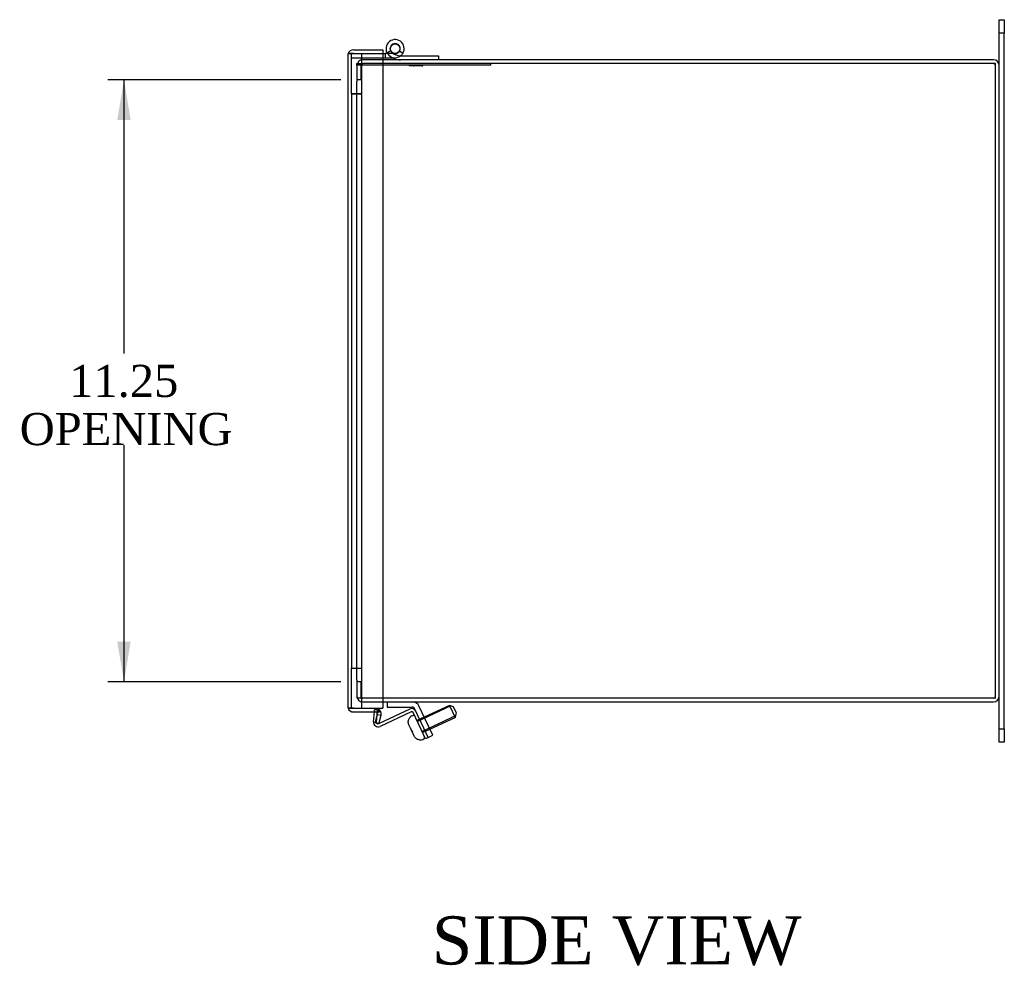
# Model space of a CAD drawing. Header units: inches. Extents: x 1 to 150, y -1 to 99.
# Tile 5 of 8: x 76 to 94, y 36 to 53. Entities that reach past the tile are written whole.
import ezdxf
from ezdxf.enums import TextEntityAlignment as Align
from ezdxf.lldxf.tags import DXFTag

# ---------------------------------------------------------------- set-up
doc = ezdxf.new("R2010")
doc.units = ezdxf.units.IN
doc.header["$MEASUREMENT"] = 0
for name, color, linetype in [('COM40176', 7, 'Continuous'), ('COM52631', 7, 'Continuous'), ('COM71416-23', 7, 'Continuous'), ('COM71417-12', 7, 'Continuous'), ('COM71418-4', 7, 'Continuous'), ('COM71420-5', 7, 'Continuous'), ('Default', 7, 'Continuous'), ('GSK11095', 7, 'Continuous'), ('HNG86641', 7, 'Continuous'), ('QLB30096', 7, 'Continuous'), ('SCS19420', 7, 'Continuous')]:
    doc.layers.add(name, color=color, linetype=linetype)
doc.styles.add('SEACAD_Times_New_Roman', font='times.ttf')
tags = doc.linetypes.add('HIDDEN2', pattern=[0.1875, 0.125, -0.0625]).pattern_tags.tags
tags[6:7] = [DXFTag(74, 4), DXFTag(75, 0), DXFTag(340, '0'), DXFTag(46, 0.0), DXFTag(50, 0.0), DXFTag(44, 0.0), DXFTag(45, 0.0)]
tags[4:5] = [DXFTag(74, 4), DXFTag(75, 0), DXFTag(340, '0'), DXFTag(46, 0.0), DXFTag(50, 0.0), DXFTag(44, 0.0), DXFTag(45, 0.0)]
doc.dimstyles.new('HAMMOND_(STH_-_120x80)', dxfattribs={"dimtxt": 0.6, "dimasz": 0.75, "dimexe": 0.3, "dimexo": 0.3, "dimgap": 0.15, "dimtad": 0, "dimtih": 1, "dimtoh": 1, "dimzin": 0, "dimdsep": 46, "dimtxsty": 'SEACAD_Times_New_Roman', "dimblk1": '_SE_FILLED', "dimblk2": '_SE_FILLED', "dimsah": 1, "dimcen": 0.3, "dimadec": 0, "dimazin": 0, "dimtfac": 0.8, "dimtofl": 0, "dimtmove": 0, "dimatfit": 3, "dimfxl": 1, "dimtolj": 1, "dimtzin": 0, "dimarcsym": 0})

# ---------------------------------------------------------------- blocks, each defined once
blk = doc.blocks.new('SE2')
at = {"layer": 'COM40176', "color": 7, "linetype": 'HIDDEN2'}
for p, q in [((82.439, 40.26), (82.443, 40.303)), ((82.5, 40.298), (82.443, 40.303)), ((82.494, 40.225), (82.5, 40.298)), ((82.48, 40.073), (82.492, 40.202)), ((82.527, 40.047), (82.521, 40.044))]:
    blk.add_line(p, q, dxfattribs=at)
at = {"layer": 'COM40176', "color": 7, "linetype": 'Continuous'}
for p, q in [((83.101, 40.314), (82.527, 40.047)), ((82.423, 40.078), (82.439, 40.26)), ((82.492, 40.202), (82.494, 40.225)), ((83.126, 40.263), (82.545, 39.992)), ((83.312, 39.931), (83.164, 40.249)), ((83.392, 39.76), (83.312, 39.931)), ((83.444, 39.784), (83.392, 39.76))]:
    blk.add_line(p, q, dxfattribs=at)
for centre, radius, start, end in [((83.138, 40.237), 0.086, 25, 115), ((83.138, 40.237), 0.029, 25, 115), ((82.509, 40.07), 0.086, 175, 295), ((82.509, 40.07), 0.029, 222.2567, 289.7433)]:
    blk.add_arc(centre, radius, start, end, dxfattribs=at)
at = {"layer": 'COM40176', "color": 7, "linetype": 'HIDDEN2'}
for start, end in [(175, 222.2567), (289.7433, 295)]:
    blk.add_arc((82.509, 40.07), 0.029, start, end, dxfattribs=at)
at = {"layer": 'COM52631', "color": 7, "linetype": 'Continuous'}
for p, q in [((82.676, 40.448), (82.676, 40.353)), ((82.676, 40.353), (83.148, 40.353)), ((83.364, 39.955), (83.191, 40.325)), ((83.45, 39.995), (83.278, 40.365)), ((83.444, 39.784), (83.364, 39.955)), ((83.53, 39.825), (83.45, 39.995)), ((83.444, 39.784), (83.53, 39.825))]:
    blk.add_line(p, q, dxfattribs=at)
for radius in [0.143, 0.048]:
    blk.add_arc((83.148, 40.305), radius, 25, 90, dxfattribs=at)
at = {"layer": 'COM71416-23', "color": 7, "linetype": 'Continuous'}
for p, q in [((82.05, 52.635), (82.598, 52.635)), ((82.598, 52.635), (82.598, 52.563)), ((81.942, 52.527), (81.942, 40.368)), ((82.05, 52.563), (81.948, 52.563)), ((81.948, 52.563), (82.05, 52.563)), ((82.05, 52.563), (82.598, 52.563)), ((82.05, 52.563), (82.598, 52.563)), ((82.598, 52.563), (82.598, 40.332)), ((82.05, 40.332), (81.948, 40.332)), ((81.948, 40.332), (82.05, 40.332)), ((82.05, 40.332), (82.598, 40.332)), ((82.05, 40.332), (82.517, 40.332)), ((82.517, 40.332), (82.517, 40.26)), ((82.05, 40.26), (82.517, 40.26)), ((82.456, 40.059), (82.495, 40.216)), ((82.491, 40.243), (82.553, 40.279)), ((82.495, 40.216), (82.491, 40.243)), ((82.495, 40.216), (82.565, 40.198)), ((82.526, 40.041), (82.565, 40.198)), ((82.526, 40.041), (82.456, 40.059))]:
    blk.add_line(p, q, dxfattribs=at)
for centre, radius, start, end in [((82.05, 52.527), 0.108, 90, 160.5288), ((82.05, 52.527), 0.108, 160.5288, 180), ((82.05, 40.368), 0.108, 180, 199.4712), ((82.05, 40.368), 0.108, 199.4712, 270), ((82.46, 40.224), 0.108, 30.3053, 58.2904), ((82.46, 40.224), 0.036, 30.3053, 90), ((82.46, 40.224), 0.108, 346, 30.3053)]:
    blk.add_arc(centre, radius, start, end, dxfattribs=at)
for centre, start_param, end_param in [((82.05, 52.527), 2.801756, 3.141593), ((82.05, 40.368), 3.141593, 3.48143)]:
    blk.add_ellipse(centre, major_axis=(0.108, 0), ratio=0.996907, start_param=start_param, end_param=end_param, dxfattribs=at)
at = {"layer": 'COM71417-12', "color": 7, "linetype": 'HIDDEN2'}
for p, q in [((82.598, 52.448), (82.222, 52.448)), ((82.114, 52.34), (82.114, 52.073)), ((82.186, 52.34), (82.186, 52.073)), ((82.186, 52.073), (82.114, 52.073)), ((82.114, 40.823), (82.114, 40.556)), ((82.186, 40.823), (82.114, 40.823)), ((82.186, 40.823), (82.186, 40.556)), ((82.222, 40.448), (82.598, 40.448))]:
    blk.add_line(p, q, dxfattribs=at)
at = {"layer": 'COM71417-12', "color": 7, "linetype": 'Continuous'}
for p, q in [((94.006, 52.448), (82.598, 52.448)), ((94.114, 40.556), (94.114, 52.34)), ((82.598, 40.448), (94.006, 40.448))]:
    blk.add_line(p, q, dxfattribs=at)
at = {"layer": 'COM71417-12', "color": 7, "linetype": 'HIDDEN2'}
for centre, radius, start, end in [((82.222, 52.34), 0.108, 90, 180), ((82.222, 52.34), 0.036, 90, 180), ((94.006, 52.34), 0.036, 0, 90), ((82.222, 40.556), 0.108, 180, 270), ((82.222, 40.556), 0.036, 180, 270), ((94.006, 40.556), 0.036, 270, 0)]:
    blk.add_arc(centre, radius, start, end, dxfattribs=at)
at = {"layer": 'COM71417-12', "color": 7, "linetype": 'Continuous'}
for centre, start, end in [((94.006, 52.34), 0, 90), ((94.006, 40.556), 270, 0)]:
    blk.add_arc(centre, 0.108, start, end, dxfattribs=at)
at = {"layer": 'COM71418-4', "color": 7, "linetype": 'HIDDEN2'}
for p, q in [((82.117, 52.376), (82.222, 52.376)), ((82.117, 52.042), (82.117, 52.376)), ((82.598, 52.376), (82.222, 52.376)), ((82.114, 52.042), (82.117, 52.042)), ((82.114, 40.854), (82.114, 52.042)), ((82.117, 40.854), (82.114, 40.854)), ((82.117, 40.52), (82.117, 40.854)), ((82.222, 40.52), (82.117, 40.52)), ((82.598, 40.52), (82.222, 40.52))]:
    blk.add_line(p, q, dxfattribs=at)
at = {"layer": 'COM71418-4', "color": 7, "linetype": 'Continuous'}
for p, q in [((94.042, 52.376), (82.598, 52.376)), ((94.042, 40.52), (94.042, 52.376)), ((94.042, 40.52), (82.598, 40.52))]:
    blk.add_line(p, q, dxfattribs=at)
at = {"layer": 'COM71420-5', "color": 7, "linetype": 'Continuous'}
for p, q in [((94.114, 52.948), (94.114, 53.198)), ((94.114, 53.198), (94.209, 53.198)), ((94.209, 53.198), (94.209, 52.948)), ((94.114, 52.34), (94.114, 52.948)), ((94.209, 52.948), (94.114, 52.948)), ((94.209, 39.948), (94.209, 52.948)), ((94.114, 39.948), (94.114, 40.556)), ((94.114, 39.698), (94.114, 39.948)), ((94.114, 39.948), (94.209, 39.948)), ((94.209, 39.948), (94.209, 39.698)), ((94.209, 39.698), (94.114, 39.698))]:
    blk.add_line(p, q, dxfattribs=at)
at = {"layer": 'GSK11095', "color": 7, "linetype": 'HIDDEN2'}
for p, q in [((82.014, 51.813), (82.014, 52.563)), ((82.202, 52.563), (82.202, 51.813)), ((82.202, 51.813), (82.014, 51.813)), ((82.014, 51.813), (82.202, 51.813)), ((82.014, 51.813), (82.014, 51.813)), ((82.014, 51.813), (82.014, 41.082)), ((82.202, 51.813), (82.202, 51.813)), ((82.202, 51.813), (82.202, 41.082)), ((82.014, 41.082), (82.202, 41.082)), ((82.014, 40.332), (82.014, 41.082)), ((82.014, 41.082), (82.202, 41.082)), ((82.014, 41.082), (82.014, 41.082)), ((82.202, 41.082), (82.202, 40.332)), ((82.202, 41.082), (82.202, 41.082))]:
    blk.add_line(p, q, dxfattribs=at)
at = {"layer": 'GSK11095', "color": 7, "linetype": 'Continuous'}
for p, q in [((82.202, 52.563), (82.202, 52.563)), ((82.202, 40.332), (82.202, 40.332))]:
    blk.add_line(p, q, dxfattribs=at)
at = {"layer": 'HNG86641', "color": 7, "linetype": 'HIDDEN2'}
for p, q in [((82.678, 52.578), (82.742, 52.619)), ((82.014, 52.488), (82.598, 52.488)), ((82.795, 52.563), (82.687, 52.563)), ((82.774, 52.488), (82.827, 52.488))]:
    blk.add_line(p, q, dxfattribs=at)
at = {"layer": 'HNG86641', "color": 7, "linetype": 'Continuous'}
for p, q in [((82.598, 52.563), (82.639, 52.563)), ((82.598, 52.488), (82.639, 52.488)), ((82.687, 52.563), (82.639, 52.563)), ((82.639, 52.563), (82.639, 52.488)), ((82.639, 52.488), (82.774, 52.488)), ((82.827, 52.563), (82.795, 52.563)), ((82.97, 52.567), (82.907, 52.607)), ((82.93, 52.523), (83.64, 52.523)), ((83.64, 52.523), (83.64, 52.448))]:
    blk.add_line(p, q, dxfattribs=at)
blk.add_circle((82.827, 52.657), 0.09, dxfattribs=at)
for centre, radius, start, end in [((82.827, 52.657), 0.169, 327.8441, 226.1641), ((82.827, 52.657), 0.0938, 327.8441, 226.1242), ((82.93, 52.767), 0.319, 226.5197, 270), ((82.93, 52.767), 0.244, 226.6144, 270), ((82.827, 52.657), 0.0937, 270, 327.8441), ((82.827, 52.657), 0.169, 307.2527, 327.8441)]:
    blk.add_arc(centre, radius, start, end, dxfattribs=at)
at = {"layer": 'HNG86641', "color": 7, "linetype": 'HIDDEN2'}
blk.add_arc((82.827, 52.657), 0.169, 270, 307.2527, dxfattribs=at)
at = {"layer": 'QLB30096', "color": 7, "linetype": 'HIDDEN2'}
for p, q in [((82.117, 52.376), (82.114, 52.376)), ((82.114, 52.346), (82.114, 52.376)), ((82.489, 52.346), (82.114, 52.346)), ((84.239, 52.346), (82.489, 52.346)), ((83.095, 52.346), (83.095, 52.335)), ((83.098, 52.346), (83.098, 52.335)), ((83.155, 52.336), (83.098, 52.336)), ((83.099, 52.336), (83.099, 52.346)), ((83.099, 52.336), (83.099, 52.335)), ((83.155, 52.336), (83.155, 52.346)), ((83.157, 52.336), (83.157, 52.346)), ((83.162, 52.336), (83.179, 52.336)), ((83.179, 52.346), (83.179, 52.335)), ((83.331, 52.336), (83.179, 52.336)), ((83.327, 52.336), (83.345, 52.336)), ((83.331, 52.335), (83.331, 52.346)), ((83.345, 52.336), (83.345, 52.346)), ((84.614, 52.346), (84.239, 52.346)), ((84.614, 52.346), (84.614, 52.376))]:
    blk.add_line(p, q, dxfattribs=at)
at = {"layer": 'SCS19420', "color": 7, "linetype": 'HIDDEN2'}
for p, q in [((83.871, 40.373), (83.243, 40.08)), ((83.371, 40.164), (83.233, 40.1)), ((83.958, 40.186), (83.33, 39.893)), ((83.339, 39.874), (83.477, 39.938))]:
    blk.add_line(p, q, dxfattribs=at)
at = {"layer": 'SCS19420', "color": 7, "linetype": 'Continuous'}
for p, q in [((83.842, 40.384), (83.371, 40.164)), ((83.842, 40.384), (83.947, 40.157)), ((83.921, 40.355), (83.842, 40.384)), ((83.976, 40.237), (83.921, 40.355)), ((83.104, 40.157), (83.104, 40.159)), ((83.162, 40.195), (83.141, 40.185)), ((83.477, 39.938), (83.947, 40.157)), ((83.947, 40.157), (83.976, 40.237)), ((83.085, 40.022), (83.085, 40.021)), ((83.119, 39.948), (83.085, 40.021)), ((83.12, 39.948), (83.119, 39.948)), ((83.183, 39.811), (83.149, 39.884)), ((83.149, 39.884), (83.149, 39.884)), ((83.183, 39.811), (83.183, 39.81)), ((83.3, 39.737), (83.3, 39.738)), ((83.345, 39.748), (83.366, 39.757))]:
    blk.add_line(p, q, dxfattribs=at)
for centre, radius, start, end in [((83.191, 40.077), 0.12, 115, 137.0243), ((83.172, 40.173), 0.025, 25, 115), ((83.294, 39.856), 0.12, 272.9757, 295), ((83.355, 39.78), 0.025, 295, 25)]:
    blk.add_arc(centre, radius, start, end, dxfattribs=at)
for points, knots in [([(83.085, 40.021), (83.08, 40.031), (83.077, 40.042), (83.073, 40.063), (83.073, 40.075), (83.074, 40.091), (83.075, 40.097), (83.078, 40.108), (83.079, 40.113), (83.085, 40.129), (83.091, 40.139), (83.098, 40.147)], [0, 0, 0, 0, 0.25, 0.25, 0.5, 0.5, 0.625, 0.625, 0.75, 0.75, 1, 1, 1, 1]), ([(83.104, 40.157), (83.104, 40.157), (83.104, 40.156), (83.101, 40.152), (83.099, 40.15), (83.098, 40.147)], [0, 0, 0, 0, 0.5, 0.5, 1, 1, 1, 1]), ([(83.119, 39.948), (83.122, 39.942), (83.124, 39.937), (83.128, 39.929), (83.129, 39.926), (83.132, 39.921), (83.133, 39.918), (83.139, 39.905), (83.144, 39.895), (83.149, 39.884)], [0, 0, 0, 0, 0.25, 0.25, 0.375, 0.375, 0.5, 0.5, 1, 1, 1, 1]), ([(83.149, 39.884), (83.147, 39.89), (83.144, 39.895), (83.14, 39.903), (83.139, 39.906), (83.136, 39.911), (83.135, 39.914), (83.129, 39.927), (83.124, 39.937), (83.12, 39.948)], [0, 0, 0, 0, 0.25, 0.25, 0.375, 0.375, 0.5, 0.5, 1, 1, 1, 1]), ([(83.288, 39.739), (83.277, 39.74), (83.266, 39.742), (83.25, 39.747), (83.245, 39.749), (83.235, 39.754), (83.23, 39.757), (83.216, 39.767), (83.208, 39.774), (83.194, 39.791), (83.188, 39.801), (83.183, 39.811)], [0, 0, 0, 0, 0.25, 0.25, 0.375, 0.375, 0.5, 0.5, 0.75, 0.75, 1, 1, 1, 1]), ([(83.288, 39.739), (83.291, 39.739), (83.294, 39.739), (83.298, 39.739), (83.3, 39.738), (83.3, 39.738)], [0, 0, 0, 0, 0.5, 0.5, 1, 1, 1, 1])]:
    blk.add_open_spline(points, degree=3, knots=knots, dxfattribs=at)
blk = doc.blocks.new('DMBLK860')
at = {"layer": 'Default', "linetype": 'Continuous', "transparency": 16777216}
for points in [[(77.636, 51.323), (77.886, 51.323), (77.761, 52.073)], [(77.636, 41.573), (77.761, 40.823), (77.886, 41.573)]]:
    blk.add_hatch(color=7, dxfattribs=at).paths.add_polyline_path(points)
at = {"layer": 'Default', "color": 7, "linetype": 'Continuous', "transparency": 16777216}
for p, q in [((81.814, 52.073), (77.461, 52.073)), ((77.761, 52.073), (77.761, 46.958)), ((77.761, 45.248), (77.761, 40.823)), ((81.814, 40.823), (77.461, 40.823))]:
    blk.add_line(p, q, dxfattribs=at)
at = {"layer": 'Default', "color": 7, "linetype": 'Continuous', "transparency": 16777216, "style": 'SEACAD_Times_New_Roman'}
for s, p in [('11.25', (76.737, 46.748)), ('OPENING', (75.813, 45.848))]:
    blk.add_text(s, height=0.6, dxfattribs=at).set_placement(p, align=Align.TOP_LEFT)
blk = doc.blocks.new('_SE_FILLED')
at = {"color": 0}
blk.add_line((0, 0), (-1, 0), dxfattribs=at)
blk.add_solid([(0, 0), (-1, -0.1665), (-1, 0.1665), (0, 0)], dxfattribs=at)

msp = doc.modelspace()

# ---------------------------------------------------------------- block references
at = {"layer": 'Default'}
msp.add_blockref('SE2', (0, 0), dxfattribs=at)

# ---------------------------------------------------------------- texts
at = {"layer": 'Default', "color": 7, "linetype": 'Continuous', "style": 'SEACAD_Times_New_Roman'}
msp.add_text('SIDE VIEW', height=0.9, dxfattribs=at).set_placement((83.514, 36.442), align=Align.TOP_LEFT)

# ---------------------------------------------------------------- dimensions: what is measured, and where the dimension line sits
at = {"layer": 'Default', "color": 7, "linetype": 'Continuous'}
dim = msp.add_linear_dim(base=(77.761, 40.823), p1=(82.186, 52.073), p2=(82.114, 40.823), angle=90, text='\\A1;<>\\POPENING', dimstyle='HAMMOND_(STH_-_120x80)', dxfattribs=at)
dim.commit()
dim.dimension.update_dxf_attribs({"geometry": 'DMBLK860', "text_midpoint": (77.761, 46.448), "dimtype": 160})

doc.saveas('drawing.dxf')
